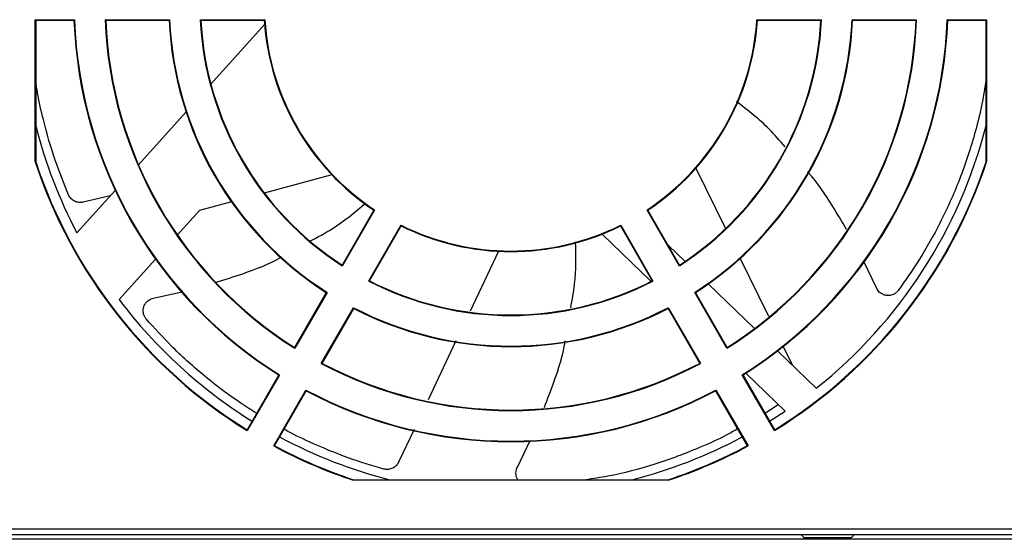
# Model space of a CAD drawing. Header units: inches. Extents: x -14 to 120, y 226 to 354.
# Tile 3 of 7: x 21 to 75, y 292 to 321. Entities that reach past the tile are written whole.
import ezdxf

# ---------------------------------------------------------------- set-up
doc = ezdxf.new("R2010")
doc.units = ezdxf.units.IN
doc.header["$MEASUREMENT"] = 0

# ---------------------------------------------------------------- blocks, each defined once
blk = doc.blocks.new('block 7')
at = {"color": 7, "lineweight": 25}
blk.add_lwpolyline([(8.514, 292.671), (78.748, 292.671)], dxfattribs=at)
blk = doc.blocks.new('block 104')
at = {"color": 7, "lineweight": 25}
blk.add_lwpolyline([(79.026, 292.398), (7.976, 292.398)], dxfattribs=at)
blk = doc.blocks.new('block 148')
at = {"color": 7, "lineweight": 25}
blk.add_open_spline([(25.461, 321.092), (25.741, 313.684), (29.662, 306.893), (35.938, 302.947)], degree=3, dxfattribs=at)
blk = doc.blocks.new('block 149')
at = {"color": 7, "lineweight": 25}
blk.add_lwpolyline([(37.72, 306.034), (35.938, 302.947)], dxfattribs=at)
blk = doc.blocks.new('block 150')
at = {"color": 7, "lineweight": 25}
blk.add_open_spline([(29.026, 321.092), (29.301, 314.957), (32.544, 309.339), (37.72, 306.034)], degree=3, dxfattribs=at)
blk = doc.blocks.new('block 151')
at = {"color": 7, "lineweight": 25}
blk.add_lwpolyline([(25.461, 321.092), (29.026, 321.092)], dxfattribs=at)
blk = doc.blocks.new('block 152')
at = {"color": 7, "lineweight": 25}
blk.add_open_spline([(41.811, 309.742), (45.631, 307.842), (50.121, 307.842), (53.942, 309.742)], degree=3, dxfattribs=at)
blk = doc.blocks.new('block 153')
at = {"color": 7, "lineweight": 25}
blk.add_lwpolyline([(40.028, 306.653), (41.811, 309.742)], dxfattribs=at)
blk = doc.blocks.new('block 154')
at = {"color": 7, "lineweight": 25}
blk.add_open_spline([(40.028, 306.653), (44.954, 304.123), (50.798, 304.123), (55.725, 306.653)], degree=3, dxfattribs=at)
blk = doc.blocks.new('block 155')
at = {"color": 7, "lineweight": 25}
blk.add_lwpolyline([(53.942, 309.742), (55.725, 306.653)], dxfattribs=at)
blk = doc.blocks.new('block 156')
at = {"color": 7, "lineweight": 25}
blk.add_open_spline([(37.4, 302.102), (43.955, 298.64), (51.797, 298.64), (58.352, 302.102)], degree=3, dxfattribs=at)
blk = doc.blocks.new('block 157')
at = {"color": 7, "lineweight": 25}
blk.add_lwpolyline([(56.57, 305.189), (58.352, 302.102)], dxfattribs=at)
blk = doc.blocks.new('block 158')
at = {"color": 7, "lineweight": 25}
blk.add_open_spline([(39.182, 305.189), (44.633, 302.36), (51.12, 302.36), (56.57, 305.189)], degree=3, dxfattribs=at)
blk = doc.blocks.new('block 159')
at = {"color": 7, "lineweight": 25}
blk.add_lwpolyline([(37.4, 302.102), (39.182, 305.189)], dxfattribs=at)
blk = doc.blocks.new('block 160')
at = {"color": 7, "lineweight": 25}
blk.add_open_spline([(30.716, 321.092), (30.988, 315.56), (33.911, 310.499), (38.565, 307.498)], degree=3, dxfattribs=at)
blk = doc.blocks.new('block 161')
at = {"color": 7, "lineweight": 25}
blk.add_lwpolyline([(40.348, 310.587), (38.565, 307.498)], dxfattribs=at)
blk = doc.blocks.new('block 162')
at = {"color": 7, "lineweight": 25}
blk.add_open_spline([(34.283, 321.092), (34.548, 316.833), (36.793, 312.945), (40.348, 310.587)], degree=3, dxfattribs=at)
blk = doc.blocks.new('block 163')
at = {"color": 7, "lineweight": 25}
blk.add_lwpolyline([(30.716, 321.092), (34.283, 321.092)], dxfattribs=at)
blk = doc.blocks.new('block 184')
at = {"color": 7, "lineweight": 25}
blk.add_open_spline([(57.187, 307.498), (61.842, 310.499), (64.764, 315.56), (65.036, 321.092)], degree=3, dxfattribs=at)
blk = doc.blocks.new('block 185')
at = {"color": 7, "lineweight": 25}
blk.add_lwpolyline([(61.469, 321.092), (65.036, 321.092)], dxfattribs=at)
blk = doc.blocks.new('block 186')
at = {"color": 7, "lineweight": 25}
blk.add_open_spline([(55.404, 310.587), (58.96, 312.945), (61.205, 316.833), (61.469, 321.092)], degree=3, dxfattribs=at)
blk = doc.blocks.new('block 187')
at = {"color": 7, "lineweight": 25}
blk.add_lwpolyline([(57.187, 307.498), (55.404, 310.587)], dxfattribs=at)
blk = doc.blocks.new('block 192')
at = {"color": 7, "lineweight": 25}
blk.add_open_spline([(58.033, 306.034), (63.209, 309.339), (66.452, 314.957), (66.727, 321.092)], degree=3, dxfattribs=at)
blk = doc.blocks.new('block 193')
at = {"color": 7, "lineweight": 25}
blk.add_lwpolyline([(59.815, 302.947), (58.033, 306.034)], dxfattribs=at)
blk = doc.blocks.new('block 194')
at = {"color": 7, "lineweight": 25}
blk.add_open_spline([(59.815, 302.947), (66.091, 306.893), (70.012, 313.684), (70.291, 321.092)], degree=3, dxfattribs=at)
blk = doc.blocks.new('block 195')
at = {"color": 7, "lineweight": 25}
blk.add_lwpolyline([(66.727, 321.092), (70.291, 321.092)], dxfattribs=at)
blk = doc.blocks.new('block 197')
at = {"color": 7, "lineweight": 25}
blk.add_lwpolyline([(78.746, 292.951), (8.531, 292.951)], dxfattribs=at)
blk = doc.blocks.new('block 212')
at = {"color": 7, "lineweight": 25}
blk.add_open_spline([(21.596, 313.244), (23.637, 307.074), (27.784, 301.818), (33.311, 298.398)], degree=3, dxfattribs=at)
blk = doc.blocks.new('block 213')
at = {"color": 7, "lineweight": 25}
blk.add_lwpolyline([(35.093, 301.483), (33.311, 298.398)], dxfattribs=at)
blk = doc.blocks.new('block 214')
at = {"color": 7, "lineweight": 25}
blk.add_open_spline([(23.772, 321.092), (24.052, 313.081), (28.295, 305.732), (35.093, 301.483)], degree=3, dxfattribs=at)
blk = doc.blocks.new('block 215')
at = {"color": 7, "lineweight": 25}
blk.add_lwpolyline([(21.596, 321.092), (23.772, 321.092)], dxfattribs=at)
blk = doc.blocks.new('block 216')
at = {"color": 7, "lineweight": 25}
blk.add_lwpolyline([(21.596, 313.244), (21.596, 321.092)], dxfattribs=at)
blk = doc.blocks.new('block 217')
at = {"color": 7, "lineweight": 25}
blk.add_lwpolyline([(56.568, 295.656), (39.184, 295.656)], dxfattribs=at)
blk = doc.blocks.new('block 218')
at = {"color": 7, "lineweight": 25}
blk.add_open_spline([(56.568, 295.656), (58.091, 296.159), (59.566, 296.794), (60.979, 297.553)], degree=3, dxfattribs=at)
blk = doc.blocks.new('block 219')
at = {"color": 7, "lineweight": 25}
blk.add_lwpolyline([(59.197, 300.639), (60.979, 297.553)], dxfattribs=at)
blk = doc.blocks.new('block 220')
at = {"color": 7, "lineweight": 25}
blk.add_open_spline([(36.555, 300.639), (43.634, 296.876), (52.119, 296.876), (59.197, 300.639)], degree=3, dxfattribs=at)
blk = doc.blocks.new('block 221')
at = {"color": 7, "lineweight": 25}
blk.add_lwpolyline([(34.774, 297.553), (36.555, 300.639)], dxfattribs=at)
blk = doc.blocks.new('block 222')
at = {"color": 7, "lineweight": 25}
blk.add_open_spline([(34.774, 297.553), (36.186, 296.794), (37.662, 296.159), (39.184, 295.656)], degree=3, dxfattribs=at)
blk = doc.blocks.new('block 223')
at = {"color": 7, "lineweight": 25}
blk.add_lwpolyline([(74.157, 321.092), (74.157, 313.245)], dxfattribs=at)
blk = doc.blocks.new('block 224')
at = {"color": 7, "lineweight": 25}
blk.add_lwpolyline([(71.981, 321.092), (74.157, 321.092)], dxfattribs=at)
blk = doc.blocks.new('block 225')
at = {"color": 7, "lineweight": 25}
blk.add_open_spline([(60.66, 301.483), (67.458, 305.732), (71.7, 313.081), (71.981, 321.092)], degree=3, dxfattribs=at)
blk = doc.blocks.new('block 226')
at = {"color": 7, "lineweight": 25}
blk.add_lwpolyline([(62.441, 298.398), (60.66, 301.483)], dxfattribs=at)
blk = doc.blocks.new('block 227')
at = {"color": 7, "lineweight": 25}
blk.add_open_spline([(62.441, 298.398), (67.969, 301.818), (72.116, 307.074), (74.157, 313.245)], degree=3, dxfattribs=at)
blk = doc.blocks.new('block 261')
at = {"color": 7, "lineweight": 25}
blk.add_lwpolyline([(64.079, 292.469), (66.673, 292.469)], dxfattribs=at)
blk = doc.blocks.new('block 377')
at = {"color": 7, "lineweight": 25}
blk.add_lwpolyline([(66.756, 321.061), (66.746, 321.072), (66.74, 321.079), (66.733, 321.085), (66.727, 321.092)], dxfattribs=at)
blk = doc.blocks.new('block 378')
at = {"color": 7, "lineweight": 25}
blk.add_open_spline([(58.074, 306.024), (63.235, 309.331), (66.472, 314.937), (66.756, 321.061)], degree=3, dxfattribs=at)
blk = doc.blocks.new('block 379')
at = {"color": 7, "lineweight": 25}
blk.add_lwpolyline([(58.074, 306.024), (58.06, 306.027), (58.051, 306.029), (58.042, 306.031), (58.033, 306.034)], dxfattribs=at)
blk = doc.blocks.new('block 382')
at = {"color": 7, "lineweight": 25}
blk.add_lwpolyline([(70.259, 321.061), (70.27, 321.072), (70.277, 321.079), (70.284, 321.085), (70.291, 321.092)], dxfattribs=at)
blk = doc.blocks.new('block 383')
at = {"color": 7, "lineweight": 25}
blk.add_lwpolyline([(66.756, 321.061), (70.259, 321.061)], dxfattribs=at)
blk = doc.blocks.new('block 388')
at = {"color": 7, "lineweight": 25}
blk.add_lwpolyline([(72.01, 321.061), (72, 321.072), (71.994, 321.079), (71.987, 321.085), (71.981, 321.092)], dxfattribs=at)
blk = doc.blocks.new('block 389')
at = {"color": 7, "lineweight": 25}
blk.add_open_spline([(60.701, 301.473), (67.484, 305.724), (71.72, 313.061), (72.01, 321.061)], degree=3, dxfattribs=at)
blk = doc.blocks.new('block 390')
at = {"color": 7, "lineweight": 25}
blk.add_lwpolyline([(60.701, 301.473), (60.687, 301.477), (60.678, 301.479), (60.669, 301.481), (60.66, 301.483)], dxfattribs=at)
blk = doc.blocks.new('block 391')
at = {"color": 7, "lineweight": 25}
blk.add_lwpolyline([(40.307, 310.577), (40.348, 310.587)], dxfattribs=at)
blk = doc.blocks.new('block 392')
at = {"color": 7, "lineweight": 25}
blk.add_open_spline([(34.254, 321.061), (34.527, 316.814), (36.766, 312.937), (40.307, 310.577)], degree=3, dxfattribs=at)
blk = doc.blocks.new('block 393')
at = {"color": 7, "lineweight": 25}
blk.add_lwpolyline([(34.283, 321.092), (34.254, 321.061)], dxfattribs=at)
blk = doc.blocks.new('block 395')
at = {"color": 7, "lineweight": 25}
blk.add_lwpolyline([(59.825, 302.99), (59.822, 302.975), (59.819, 302.966), (59.817, 302.956), (59.815, 302.947)], dxfattribs=at)
blk = doc.blocks.new('block 396')
at = {"color": 7, "lineweight": 25}
blk.add_open_spline([(59.825, 302.99), (66.068, 306.927), (69.971, 313.686), (70.259, 321.061)], degree=3, dxfattribs=at)
blk = doc.blocks.new('block 398')
at = {"color": 7, "lineweight": 25}
blk.add_lwpolyline([(21.626, 321.061), (21.596, 321.092)], dxfattribs=at)
blk = doc.blocks.new('block 399')
at = {"color": 7, "lineweight": 25}
blk.add_lwpolyline([(21.626, 321.061), (21.626, 313.249)], dxfattribs=at)
blk = doc.blocks.new('block 400')
at = {"color": 7, "lineweight": 25}
blk.add_lwpolyline([(21.596, 313.244), (21.606, 313.246), (21.613, 313.247), (21.62, 313.248), (21.626, 313.249)], dxfattribs=at)
blk = doc.blocks.new('block 401')
at = {"color": 7, "lineweight": 25}
blk.add_lwpolyline([(25.493, 321.061), (25.483, 321.072), (25.475, 321.079), (25.468, 321.085), (25.461, 321.092)], dxfattribs=at)
blk = doc.blocks.new('block 402')
at = {"color": 7, "lineweight": 25}
blk.add_lwpolyline([(28.997, 321.061), (29.006, 321.072), (29.013, 321.079), (29.019, 321.085), (29.026, 321.092)], dxfattribs=at)
blk = doc.blocks.new('block 403')
at = {"color": 7, "lineweight": 25}
blk.add_lwpolyline([(25.493, 321.061), (28.997, 321.061)], dxfattribs=at)
blk = doc.blocks.new('block 404')
at = {"color": 7, "lineweight": 25}
blk.add_lwpolyline([(23.742, 321.061), (23.752, 321.072), (23.759, 321.079), (23.765, 321.085), (23.772, 321.092)], dxfattribs=at)
blk = doc.blocks.new('block 405')
at = {"color": 7, "lineweight": 25}
blk.add_lwpolyline([(21.626, 321.061), (23.742, 321.061)], dxfattribs=at)
blk = doc.blocks.new('block 406')
at = {"color": 7, "lineweight": 25}
blk.add_lwpolyline([(30.716, 321.092), (30.749, 321.061)], dxfattribs=at)
blk = doc.blocks.new('block 407')
at = {"color": 7, "lineweight": 25}
blk.add_open_spline([(30.749, 321.061), (31.029, 315.563), (33.933, 310.534), (38.555, 307.541)], degree=3, dxfattribs=at)
blk = doc.blocks.new('block 408')
at = {"color": 7, "lineweight": 25}
blk.add_lwpolyline([(38.555, 307.541), (38.565, 307.498)], dxfattribs=at)
blk = doc.blocks.new('block 409')
at = {"color": 7, "lineweight": 25}
blk.add_lwpolyline([(37.678, 306.024), (37.692, 306.027), (37.702, 306.029), (37.711, 306.031), (37.72, 306.034)], dxfattribs=at)
blk = doc.blocks.new('block 410')
at = {"color": 7, "lineweight": 25}
blk.add_open_spline([(28.997, 321.061), (29.28, 314.937), (32.517, 309.331), (37.678, 306.024)], degree=3, dxfattribs=at)
blk = doc.blocks.new('block 411')
at = {"color": 7, "lineweight": 25}
blk.add_lwpolyline([(61.498, 321.061), (61.469, 321.092)], dxfattribs=at)
blk = doc.blocks.new('block 412')
at = {"color": 7, "lineweight": 25}
blk.add_lwpolyline([(65.004, 321.061), (65.036, 321.092)], dxfattribs=at)
blk = doc.blocks.new('block 413')
at = {"color": 7, "lineweight": 25}
blk.add_lwpolyline([(61.498, 321.061), (65.004, 321.061)], dxfattribs=at)
blk = doc.blocks.new('block 415')
at = {"color": 7, "lineweight": 25}
blk.add_open_spline([(55.445, 310.577), (58.987, 312.937), (61.225, 316.814), (61.498, 321.061)], degree=3, dxfattribs=at)
blk = doc.blocks.new('block 416')
at = {"color": 7, "lineweight": 25}
blk.add_lwpolyline([(55.404, 310.587), (55.445, 310.577)], dxfattribs=at)
blk = doc.blocks.new('block 417')
at = {"color": 7, "lineweight": 25}
blk.add_lwpolyline([(74.126, 321.061), (74.157, 321.092)], dxfattribs=at)
blk = doc.blocks.new('block 418')
at = {"color": 7, "lineweight": 25}
blk.add_lwpolyline([(72.01, 321.061), (74.126, 321.061)], dxfattribs=at)
blk = doc.blocks.new('block 419')
at = {"color": 7, "lineweight": 25}
blk.add_lwpolyline([(30.749, 321.061), (34.254, 321.061)], dxfattribs=at)
blk = doc.blocks.new('block 420')
at = {"color": 7, "lineweight": 25}
blk.add_lwpolyline([(57.187, 307.498), (57.198, 307.541)], dxfattribs=at)
blk = doc.blocks.new('block 421')
at = {"color": 7, "lineweight": 25}
blk.add_open_spline([(57.198, 307.541), (61.819, 310.534), (64.723, 315.563), (65.004, 321.061)], degree=3, dxfattribs=at)
blk = doc.blocks.new('block 422')
at = {"color": 7, "lineweight": 25}
blk.add_open_spline([(25.493, 321.061), (25.782, 313.686), (29.684, 306.927), (35.927, 302.99)], degree=3, dxfattribs=at)
blk = doc.blocks.new('block 423')
at = {"color": 7, "lineweight": 25}
blk.add_lwpolyline([(35.927, 302.99), (35.931, 302.975), (35.933, 302.966), (35.935, 302.956), (35.938, 302.947)], dxfattribs=at)
blk = doc.blocks.new('block 424')
at = {"color": 7, "lineweight": 25}
blk.add_lwpolyline([(35.051, 301.473), (35.065, 301.477), (35.075, 301.479), (35.083, 301.481), (35.093, 301.483)], dxfattribs=at)
blk = doc.blocks.new('block 425')
at = {"color": 7, "lineweight": 25}
blk.add_open_spline([(23.742, 321.061), (24.032, 313.061), (28.268, 305.724), (35.051, 301.473)], degree=3, dxfattribs=at)
blk = doc.blocks.new('block 426')
at = {"color": 7, "lineweight": 25}
blk.add_lwpolyline([(74.157, 313.245), (74.146, 313.247), (74.14, 313.248), (74.133, 313.249), (74.126, 313.25)], dxfattribs=at)
blk = doc.blocks.new('block 427')
at = {"color": 7, "lineweight": 25}
blk.add_lwpolyline([(74.126, 313.25), (74.126, 321.061)], dxfattribs=at)
blk = doc.blocks.new('block 433')
at = {"color": 7, "lineweight": 25}
blk.add_open_spline([(21.626, 313.249), (23.662, 307.098), (27.794, 301.856), (33.3, 298.44)], degree=3, dxfattribs=at)
blk = doc.blocks.new('block 434')
at = {"color": 7, "lineweight": 25}
blk.add_lwpolyline([(33.3, 298.44), (33.304, 298.426), (33.306, 298.416), (33.309, 298.407), (33.311, 298.398)], dxfattribs=at)
blk = doc.blocks.new('block 435')
at = {"color": 7, "lineweight": 25}
blk.add_lwpolyline([(62.452, 298.44), (62.448, 298.426), (62.446, 298.416), (62.444, 298.407), (62.441, 298.398)], dxfattribs=at)
blk = doc.blocks.new('block 436')
at = {"color": 7, "lineweight": 25}
blk.add_open_spline([(62.452, 298.44), (67.959, 301.856), (72.091, 307.098), (74.126, 313.25)], degree=3, dxfattribs=at)
blk = doc.blocks.new('block 437')
at = {"color": 7, "lineweight": 25}
blk.add_lwpolyline([(53.929, 309.702), (53.942, 309.742)], dxfattribs=at)
blk = doc.blocks.new('block 438')
at = {"color": 7, "lineweight": 25}
blk.add_lwpolyline([(55.682, 306.666), (55.725, 306.653)], dxfattribs=at)
blk = doc.blocks.new('block 439')
at = {"color": 7, "lineweight": 25}
blk.add_lwpolyline([(53.929, 309.702), (55.682, 306.666)], dxfattribs=at)
blk = doc.blocks.new('block 440')
at = {"color": 7, "lineweight": 25}
blk.add_lwpolyline([(40.028, 306.653), (40.07, 306.666)], dxfattribs=at)
blk = doc.blocks.new('block 441')
at = {"color": 7, "lineweight": 25}
blk.add_open_spline([(40.07, 306.666), (44.972, 304.16), (50.78, 304.16), (55.682, 306.666)], degree=3, dxfattribs=at)
blk = doc.blocks.new('block 442')
at = {"color": 7, "lineweight": 25}
blk.add_lwpolyline([(62.452, 298.44), (60.701, 301.473)], dxfattribs=at)
blk = doc.blocks.new('block 443')
at = {"color": 7, "lineweight": 25}
blk.add_lwpolyline([(40.307, 310.577), (38.555, 307.541)], dxfattribs=at)
blk = doc.blocks.new('block 444')
at = {"color": 7, "lineweight": 25}
blk.add_lwpolyline([(41.811, 309.742), (41.823, 309.702)], dxfattribs=at)
blk = doc.blocks.new('block 445')
at = {"color": 7, "lineweight": 25}
blk.add_lwpolyline([(40.07, 306.666), (41.823, 309.702)], dxfattribs=at)
blk = doc.blocks.new('block 446')
at = {"color": 7, "lineweight": 25}
blk.add_lwpolyline([(57.198, 307.541), (55.445, 310.577)], dxfattribs=at)
blk = doc.blocks.new('block 447')
at = {"color": 7, "lineweight": 25}
blk.add_open_spline([(41.823, 309.702), (45.638, 307.814), (50.115, 307.814), (53.929, 309.702)], degree=3, dxfattribs=at)
blk = doc.blocks.new('block 448')
at = {"color": 7, "lineweight": 25}
blk.add_lwpolyline([(36.567, 300.598), (36.563, 300.612), (36.56, 300.621), (36.558, 300.63), (36.555, 300.639)], dxfattribs=at)
blk = doc.blocks.new('block 449')
at = {"color": 7, "lineweight": 25}
blk.add_lwpolyline([(34.816, 297.565), (36.567, 300.598)], dxfattribs=at)
blk = doc.blocks.new('block 450')
at = {"color": 7, "lineweight": 25}
blk.add_lwpolyline([(34.816, 297.565), (34.801, 297.561), (34.792, 297.559), (34.783, 297.556), (34.774, 297.553)], dxfattribs=at)
blk = doc.blocks.new('block 451')
at = {"color": 7, "lineweight": 25}
blk.add_lwpolyline([(58.31, 302.115), (58.324, 302.111), (58.334, 302.108), (58.343, 302.105), (58.352, 302.102)], dxfattribs=at)
blk = doc.blocks.new('block 452')
at = {"color": 7, "lineweight": 25}
blk.add_lwpolyline([(56.558, 305.149), (58.31, 302.115)], dxfattribs=at)
blk = doc.blocks.new('block 453')
at = {"color": 7, "lineweight": 25}
blk.add_lwpolyline([(56.558, 305.149), (56.562, 305.162), (56.565, 305.171), (56.568, 305.18), (56.57, 305.189)], dxfattribs=at)
blk = doc.blocks.new('block 454')
at = {"color": 7, "lineweight": 25}
blk.add_lwpolyline([(37.443, 302.115), (37.428, 302.111), (37.419, 302.108), (37.409, 302.105), (37.4, 302.102)], dxfattribs=at)
blk = doc.blocks.new('block 455')
at = {"color": 7, "lineweight": 25}
blk.add_lwpolyline([(39.194, 305.149), (39.19, 305.162), (39.187, 305.171), (39.185, 305.18), (39.182, 305.189)], dxfattribs=at)
blk = doc.blocks.new('block 456')
at = {"color": 7, "lineweight": 25}
blk.add_lwpolyline([(37.443, 302.115), (39.194, 305.149)], dxfattribs=at)
blk = doc.blocks.new('block 457')
at = {"color": 7, "lineweight": 25}
blk.add_open_spline([(34.816, 297.565), (36.217, 296.814), (37.68, 296.186), (39.189, 295.687)], degree=3, dxfattribs=at)
blk = doc.blocks.new('block 458')
at = {"color": 7, "lineweight": 25}
blk.add_lwpolyline([(39.184, 295.656), (39.186, 295.666), (39.187, 295.673), (39.188, 295.68), (39.189, 295.687)], dxfattribs=at)
blk = doc.blocks.new('block 459')
at = {"color": 7, "lineweight": 25}
blk.add_open_spline([(37.443, 302.115), (43.974, 298.677), (51.779, 298.677), (58.31, 302.115)], degree=3, dxfattribs=at)
blk = doc.blocks.new('block 460')
at = {"color": 7, "lineweight": 25}
blk.add_open_spline([(39.194, 305.149), (44.64, 302.332), (51.113, 302.332), (56.558, 305.149)], degree=3, dxfattribs=at)
blk = doc.blocks.new('block 461')
at = {"color": 7, "lineweight": 25}
blk.add_lwpolyline([(35.051, 301.473), (33.3, 298.44)], dxfattribs=at)
blk = doc.blocks.new('block 462')
at = {"color": 7, "lineweight": 25}
blk.add_lwpolyline([(37.678, 306.024), (35.927, 302.99)], dxfattribs=at)
blk = doc.blocks.new('block 463')
at = {"color": 7, "lineweight": 25}
blk.add_lwpolyline([(59.825, 302.99), (58.074, 306.024)], dxfattribs=at)
blk = doc.blocks.new('block 464')
at = {"color": 7, "lineweight": 25}
blk.add_lwpolyline([(56.568, 295.656), (56.566, 295.666), (56.565, 295.673), (56.564, 295.68), (56.563, 295.687)], dxfattribs=at)
blk = doc.blocks.new('block 465')
at = {"color": 7, "lineweight": 25}
blk.add_open_spline([(56.563, 295.687), (58.072, 296.186), (59.535, 296.814), (60.937, 297.565)], degree=3, dxfattribs=at)
blk = doc.blocks.new('block 466')
at = {"color": 7, "lineweight": 25}
blk.add_lwpolyline([(60.937, 297.565), (60.951, 297.561), (60.96, 297.559), (60.969, 297.556), (60.979, 297.553)], dxfattribs=at)
blk = doc.blocks.new('block 467')
at = {"color": 7, "lineweight": 25}
blk.add_lwpolyline([(39.189, 295.687), (56.563, 295.687)], dxfattribs=at)
blk = doc.blocks.new('block 470')
at = {"color": 7, "lineweight": 25}
blk.add_lwpolyline([(59.186, 300.598), (59.189, 300.612), (59.192, 300.621), (59.195, 300.63), (59.197, 300.639)], dxfattribs=at)
blk = doc.blocks.new('block 471')
at = {"color": 7, "lineweight": 25}
blk.add_open_spline([(36.567, 300.598), (43.64, 296.849), (52.112, 296.849), (59.186, 300.598)], degree=3, dxfattribs=at)
blk = doc.blocks.new('block 472')
at = {"color": 7, "lineweight": 25}
blk.add_lwpolyline([(59.186, 300.598), (60.937, 297.565)], dxfattribs=at)
blk = doc.blocks.new('block 514')
at = {"color": 7, "lineweight": 25}
blk.add_lwpolyline([(66.673, 292.482), (64.079, 292.482)], dxfattribs=at)
blk = doc.blocks.new('block 515')
at = {"color": 7, "lineweight": 25}
blk.add_lwpolyline([(63.889, 292.671), (64.079, 292.482)], dxfattribs=at)
blk = doc.blocks.new('block 516')
at = {"color": 7, "lineweight": 25}
blk.add_lwpolyline([(66.673, 292.482), (66.863, 292.671)], dxfattribs=at)
blk = doc.blocks.new('block 558')
at = {"color": 7, "lineweight": 25}
blk.add_lwpolyline([(56.559, 308.647), (57.498, 307.74)], dxfattribs=at)
blk = doc.blocks.new('block 559')
at = {"color": 7, "lineweight": 25}
blk.add_lwpolyline([(58.782, 306.5), (61.338, 304.033)], dxfattribs=at)
blk = doc.blocks.new('block 560')
at = {"color": 7, "lineweight": 25}
blk.add_lwpolyline([(62.611, 302.803), (64.747, 300.741)], dxfattribs=at)
blk = doc.blocks.new('block 561')
at = {"color": 7, "lineweight": 25}
blk.add_open_spline([(64.747, 300.741), (69.372, 304.422), (72.666, 309.515), (74.126, 315.243)], degree=3, dxfattribs=at)
blk = doc.blocks.new('block 567')
at = {"color": 7, "lineweight": 25}
blk.add_open_spline([(21.626, 315.242), (22.151, 313.186), (22.915, 311.198), (23.903, 309.32)], degree=3, dxfattribs=at)
blk = doc.blocks.new('block 568')
at = {"color": 7, "lineweight": 25}
blk.add_lwpolyline([(23.903, 309.32), (26.019, 311.667)], dxfattribs=at)
blk = doc.blocks.new('block 569')
at = {"color": 7, "lineweight": 25}
blk.add_lwpolyline([(27.299, 313.086), (29.931, 316.006)], dxfattribs=at)
blk = doc.blocks.new('block 570')
at = {"color": 7, "lineweight": 25}
blk.add_lwpolyline([(31.302, 317.528), (34.272, 320.822)], dxfattribs=at)
blk = doc.blocks.new('block 571')
at = {"color": 7, "lineweight": 25}
blk.add_lwpolyline([(37.991, 312.523), (34.251, 311.521)], dxfattribs=at)
blk = doc.blocks.new('block 572')
at = {"color": 7, "lineweight": 25}
blk.add_lwpolyline([(32.437, 311.035), (30.679, 310.563)], dxfattribs=at)
blk = doc.blocks.new('block 573')
at = {"color": 7, "lineweight": 25}
blk.add_lwpolyline([(30.679, 310.563), (29.45, 309.2)], dxfattribs=at)
blk = doc.blocks.new('block 574')
at = {"color": 7, "lineweight": 25}
blk.add_lwpolyline([(28.248, 307.867), (26.238, 305.637)], dxfattribs=at)
blk = doc.blocks.new('block 575')
at = {"color": 7, "lineweight": 25}
blk.add_open_spline([(26.238, 305.637), (28.25, 302.966), (30.74, 300.69), (33.58, 298.925)], degree=3, dxfattribs=at)
blk = doc.blocks.new('block 576')
at = {"color": 7, "lineweight": 25}
blk.add_open_spline([(35.096, 298.051), (37.022, 297.02), (39.065, 296.226), (41.182, 295.687)], degree=3, dxfattribs=at)
blk = doc.blocks.new('block 577')
at = {"color": 7, "lineweight": 25}
blk.add_open_spline([(54.57, 295.687), (56.687, 296.226), (58.73, 297.02), (60.656, 298.051)], degree=3, dxfattribs=at)
blk = doc.blocks.new('block 578')
at = {"color": 7, "lineweight": 25}
blk.add_lwpolyline([(62.172, 298.925), (63.029, 299.48)], dxfattribs=at)
blk = doc.blocks.new('block 579')
at = {"color": 7, "lineweight": 25}
blk.add_lwpolyline([(63.029, 299.48), (60.861, 301.574)], dxfattribs=at)
blk = doc.blocks.new('block 580')
at = {"color": 7, "lineweight": 25}
blk.add_lwpolyline([(55.62, 306.635), (52.912, 309.25)], dxfattribs=at)
blk = doc.blocks.new('block 594')
at = {"color": 7, "lineweight": 25}
blk.add_lwpolyline([(64.079, 292.469), (64.079, 292.482)], dxfattribs=at)
blk = doc.blocks.new('block 595')
at = {"color": 7, "lineweight": 25}
blk.add_lwpolyline([(66.673, 292.469), (66.673, 292.482)], dxfattribs=at)
blk = doc.blocks.new('block 670')
at = {"color": 7, "lineweight": 25}
blk.add_lwpolyline([(58.078, 312.939), (59.729, 309.563)], dxfattribs=at)
blk = doc.blocks.new('block 671')
at = {"color": 7, "lineweight": 25}
blk.add_lwpolyline([(60.522, 307.942), (62.1, 304.717)], dxfattribs=at)
blk = doc.blocks.new('block 672')
at = {"color": 7, "lineweight": 25}
blk.add_lwpolyline([(62.885, 303.111), (63.417, 302.025)], dxfattribs=at)
blk = doc.blocks.new('block 673')
at = {"color": 7, "lineweight": 25}
blk.add_lwpolyline([(62.654, 299.843), (61.925, 299.353)], dxfattribs=at)
blk = doc.blocks.new('block 674')
at = {"color": 7, "lineweight": 25}
blk.add_open_spline([(60.401, 298.494), (60.204, 298.381), (60.007, 298.268), (59.801, 298.159), (59.372, 297.932), (58.906, 297.723), (58.433, 297.521), (57.992, 297.333), (57.546, 297.151), (57.086, 296.982), (56.661, 296.825), (56.225, 296.678), (55.782, 296.538), (54.962, 296.28), (54.117, 296.045), (53.23, 295.881), (52.831, 295.807), (52.422, 295.747), (52.013, 295.687)], degree=3, knots=[0, 0, 0, 0, 1, 1, 1, 2, 2, 2, 3, 3, 3, 4, 4, 4, 5, 5, 5, 6, 6, 6, 6], dxfattribs=at)
blk = doc.blocks.new('block 675')
at = {"color": 7, "lineweight": 25}
blk.add_open_spline([(48.266, 295.687), (48.239, 295.735), (48.212, 295.783), (48.193, 295.834), (48.176, 295.88), (48.167, 295.928), (48.162, 295.976), (48.157, 296.023), (48.156, 296.071), (48.16, 296.119), (48.164, 296.165), (48.173, 296.212), (48.187, 296.256), (48.201, 296.3), (48.22, 296.342), (48.239, 296.383)], degree=3, knots=[0, 0, 0, 0, 1, 1, 1, 2, 2, 2, 3, 3, 3, 4, 4, 4, 5, 5, 5, 5], dxfattribs=at)
blk = doc.blocks.new('block 676')
at = {"color": 7, "lineweight": 25}
blk.add_lwpolyline([(48.239, 296.383), (48.946, 297.86)], dxfattribs=at)
blk = doc.blocks.new('block 677')
at = {"color": 7, "lineweight": 25}
blk.add_open_spline([(49.725, 299.679), (49.905, 300.145), (50.085, 300.61), (50.254, 301.082), (50.515, 301.808), (50.75, 302.547), (50.876, 303.307), (50.878, 303.324), (50.881, 303.34), (50.884, 303.357)], degree=3, knots=[0, 0, 0, 0, 1, 1, 1, 2, 2, 2, 3, 3, 3, 3], dxfattribs=at)
blk = doc.blocks.new('block 678')
at = {"color": 7, "lineweight": 25}
blk.add_open_spline([(51.183, 305.188), (51.265, 305.621), (51.347, 306.055), (51.396, 306.492), (51.484, 307.265), (51.468, 308.048), (51.453, 308.831)], degree=3, knots=[0, 0, 0, 0, 1, 1, 1, 2, 2, 2, 2], dxfattribs=at)
blk = doc.blocks.new('block 689')
at = {"color": 7, "lineweight": 25}
blk.add_lwpolyline([(25.747, 311.366), (24.25, 311.013)], dxfattribs=at)
blk = doc.blocks.new('block 690')
at = {"color": 7, "lineweight": 25}
blk.add_open_spline([(24.25, 311.013), (24.234, 311.009), (24.219, 311.006), (24.203, 311.003), (24.187, 311), (24.171, 310.998), (24.156, 310.997), (24.14, 310.995), (24.123, 310.994), (24.108, 310.994), (24.091, 310.993), (24.075, 310.993), (24.059, 310.994), (24.042, 310.995), (24.026, 310.996), (24.01, 310.998), (23.97, 311.002), (23.932, 311.01), (23.895, 311.02), (23.855, 311.032), (23.817, 311.047), (23.781, 311.064), (23.746, 311.081), (23.713, 311.101), (23.682, 311.123), (23.647, 311.148), (23.616, 311.175), (23.588, 311.204), (23.56, 311.232), (23.534, 311.262), (23.513, 311.294), (23.486, 311.333), (23.466, 311.375), (23.445, 311.417)], degree=3, knots=[0, 0, 0, 0, 1, 1, 1, 2, 2, 2, 3, 3, 3, 4, 4, 4, 5, 5, 5, 6, 6, 6, 7, 7, 7, 8, 8, 8, 9, 9, 9, 10, 10, 10, 11, 11, 11, 11], dxfattribs=at)
blk = doc.blocks.new('block 691')
at = {"color": 7, "lineweight": 25}
blk.add_open_spline([(23.445, 311.417), (23.191, 312.04), (22.937, 312.663), (22.705, 313.337), (22.463, 314.038), (22.244, 314.794), (22.048, 315.575), (21.928, 316.055), (21.817, 316.544), (21.729, 317.051), (21.692, 317.264), (21.659, 317.48), (21.626, 317.696)], degree=3, knots=[0, 0, 0, 0, 1, 1, 1, 2, 2, 2, 3, 3, 3, 4, 4, 4, 4], dxfattribs=at)
blk = doc.blocks.new('block 698')
at = {"color": 7, "lineweight": 25}
blk.add_open_spline([(74.126, 317.791), (74.059, 317.339), (73.991, 316.887), (73.898, 316.422), (73.802, 315.942), (73.68, 315.449), (73.543, 314.954), (73.417, 314.493), (73.279, 314.031), (73.125, 313.566), (72.982, 313.135), (72.827, 312.703), (72.658, 312.27), (72.344, 311.468), (71.984, 310.664), (71.579, 309.865), (71.231, 309.177), (70.849, 308.491), (70.418, 307.815), (70.06, 307.253), (69.669, 306.697), (69.278, 306.14)], degree=3, knots=[0, 0, 0, 0, 1, 1, 1, 2, 2, 2, 3, 3, 3, 4, 4, 4, 5, 5, 5, 6, 6, 6, 7, 7, 7, 7], dxfattribs=at)
blk = doc.blocks.new('block 699')
at = {"color": 7, "lineweight": 25}
blk.add_open_spline([(69.278, 306.14), (69.265, 306.124), (69.252, 306.107), (69.238, 306.091), (69.224, 306.075), (69.209, 306.06), (69.194, 306.045), (69.178, 306.031), (69.162, 306.017), (69.145, 306.004), (69.129, 305.991), (69.111, 305.979), (69.093, 305.967), (69.061, 305.947), (69.027, 305.928), (68.991, 305.913), (68.954, 305.897), (68.915, 305.884), (68.875, 305.875), (68.806, 305.859), (68.736, 305.853), (68.666, 305.858), (68.6, 305.862), (68.535, 305.877), (68.473, 305.899), (68.428, 305.916), (68.384, 305.938), (68.343, 305.963), (68.302, 305.989), (68.265, 306.018), (68.23, 306.051), (68.196, 306.083), (68.166, 306.119), (68.14, 306.158), (68.114, 306.196), (68.093, 306.237), (68.073, 306.278)], degree=3, knots=[0, 0, 0, 0, 1, 1, 1, 2, 2, 2, 3, 3, 3, 4, 4, 4, 5, 5, 5, 6, 6, 6, 7, 7, 7, 8, 8, 8, 9, 9, 9, 10, 10, 10, 11, 11, 11, 12, 12, 12, 12], dxfattribs=at)
blk = doc.blocks.new('block 700')
at = {"color": 7, "lineweight": 25}
blk.add_lwpolyline([(68.073, 306.278), (67.351, 307.771)], dxfattribs=at)
blk = doc.blocks.new('block 701')
at = {"color": 7, "lineweight": 25}
blk.add_open_spline([(66.416, 309.51), (66.167, 309.936), (65.918, 310.363), (65.658, 310.784), (65.253, 311.441), (64.822, 312.086), (64.307, 312.658), (64.295, 312.672), (64.282, 312.685), (64.27, 312.699)], degree=3, knots=[0, 0, 0, 0, 1, 1, 1, 2, 2, 2, 3, 3, 3, 3], dxfattribs=at)
blk = doc.blocks.new('block 702')
at = {"color": 7, "lineweight": 25}
blk.add_open_spline([(63.027, 314.074), (62.739, 314.408), (62.452, 314.742), (62.142, 315.052), (61.588, 315.607), (60.962, 316.087), (60.337, 316.567)], degree=3, knots=[0, 0, 0, 0, 1, 1, 1, 2, 2, 2, 2], dxfattribs=at)
blk = doc.blocks.new('block 703')
at = {"color": 7, "lineweight": 25}
blk.add_lwpolyline([(47.208, 308.348), (45.625, 305.005)], dxfattribs=at)
blk = doc.blocks.new('block 704')
at = {"color": 7, "lineweight": 25}
blk.add_lwpolyline([(44.845, 303.357), (43.3, 300.092)], dxfattribs=at)
blk = doc.blocks.new('block 705')
at = {"color": 7, "lineweight": 25}
blk.add_lwpolyline([(42.532, 298.47), (41.673, 296.656)], dxfattribs=at)
blk = doc.blocks.new('block 706')
at = {"color": 7, "lineweight": 25}
blk.add_open_spline([(41.673, 296.656), (41.666, 296.642), (41.659, 296.628), (41.652, 296.614), (41.644, 296.6), (41.636, 296.587), (41.627, 296.573), (41.618, 296.56), (41.609, 296.547), (41.599, 296.534), (41.59, 296.521), (41.579, 296.508), (41.569, 296.496), (41.558, 296.484), (41.547, 296.472), (41.535, 296.46), (41.507, 296.432), (41.477, 296.407), (41.446, 296.385), (41.412, 296.36), (41.376, 296.34), (41.341, 296.323), (41.305, 296.306), (41.269, 296.292), (41.233, 296.282), (41.192, 296.27), (41.151, 296.263), (41.111, 296.258), (41.071, 296.254), (41.032, 296.253), (40.994, 296.256), (40.947, 296.26), (40.901, 296.27), (40.855, 296.28)], degree=3, knots=[0, 0, 0, 0, 1, 1, 1, 2, 2, 2, 3, 3, 3, 4, 4, 4, 5, 5, 5, 6, 6, 6, 7, 7, 7, 8, 8, 8, 9, 9, 9, 10, 10, 10, 11, 11, 11, 11], dxfattribs=at)
blk = doc.blocks.new('block 707')
at = {"color": 7, "lineweight": 25}
blk.add_open_spline([(40.855, 296.28), (40.21, 296.47), (39.565, 296.66), (38.893, 296.899), (38.194, 297.149), (37.466, 297.452), (36.734, 297.783), (36.284, 297.985), (35.833, 298.198), (35.381, 298.454), (35.368, 298.461), (35.355, 298.469), (35.342, 298.476)], degree=3, knots=[0, 0, 0, 0, 1, 1, 1, 2, 2, 2, 3, 3, 3, 4, 4, 4, 4], dxfattribs=at)
blk = doc.blocks.new('block 708')
at = {"color": 7, "lineweight": 25}
blk.add_open_spline([(33.829, 299.356), (33.539, 299.538), (33.248, 299.72), (32.96, 299.912), (32.246, 300.388), (31.543, 300.923), (30.854, 301.496), (30.259, 301.991), (29.676, 302.514), (29.112, 303.083), (28.642, 303.556), (28.187, 304.061), (27.731, 304.566)], degree=3, knots=[0, 0, 0, 0, 1, 1, 1, 2, 2, 2, 3, 3, 3, 4, 4, 4, 4], dxfattribs=at)
blk = doc.blocks.new('block 709')
at = {"color": 7, "lineweight": 25}
blk.add_open_spline([(27.731, 304.566), (27.718, 304.582), (27.704, 304.599), (27.692, 304.616), (27.679, 304.633), (27.668, 304.651), (27.657, 304.669), (27.647, 304.688), (27.637, 304.706), (27.628, 304.726), (27.618, 304.745), (27.61, 304.765), (27.603, 304.784), (27.59, 304.82), (27.58, 304.858), (27.573, 304.896), (27.565, 304.936), (27.562, 304.977), (27.561, 305.018), (27.561, 305.088), (27.571, 305.158), (27.591, 305.226), (27.61, 305.289), (27.638, 305.349), (27.674, 305.404), (27.701, 305.445), (27.731, 305.483), (27.766, 305.517), (27.799, 305.551), (27.836, 305.581), (27.876, 305.608), (27.915, 305.633), (27.957, 305.656), (28, 305.672), (28.043, 305.689), (28.088, 305.7), (28.132, 305.711)], degree=3, knots=[0, 0, 0, 0, 1, 1, 1, 2, 2, 2, 3, 3, 3, 4, 4, 4, 5, 5, 5, 6, 6, 6, 7, 7, 7, 8, 8, 8, 9, 9, 9, 10, 10, 10, 11, 11, 11, 12, 12, 12, 12], dxfattribs=at)
blk = doc.blocks.new('block 710')
at = {"color": 7, "lineweight": 25}
blk.add_lwpolyline([(28.132, 305.711), (29.697, 306.072)], dxfattribs=at)
blk = doc.blocks.new('block 711')
at = {"color": 7, "lineweight": 25}
blk.add_open_spline([(31.605, 306.596), (32.091, 306.749), (32.577, 306.902), (33.061, 307.067), (33.792, 307.316), (34.516, 307.593), (35.188, 307.97), (35.193, 307.972), (35.197, 307.975), (35.202, 307.977)], degree=3, knots=[0, 0, 0, 0, 1, 1, 1, 2, 2, 2, 3, 3, 3, 3], dxfattribs=at)
blk = doc.blocks.new('block 712')
at = {"color": 7, "lineweight": 25}
blk.add_open_spline([(36.8, 308.875), (37.207, 309.09), (37.615, 309.305), (38.003, 309.55), (38.648, 309.958), (39.239, 310.448), (39.83, 310.938)], degree=3, knots=[0, 0, 0, 0, 1, 1, 1, 2, 2, 2, 2], dxfattribs=at)

msp = doc.modelspace()

# ---------------------------------------------------------------- block references
for name in ['block 215', 'block 216', 'block 398', 'block 399', 'block 405', 'block 404', 'block 425', 'block 214', 'block 148', 'block 151', 'block 401', 'block 403', 'block 422', 'block 402', 'block 410', 'block 150', 'block 160', 'block 163', 'block 406', 'block 407', 'block 419', 'block 393', 'block 392', 'block 162', 'block 186', 'block 415', 'block 184', 'block 421', 'block 192', 'block 378', 'block 194', 'block 396', 'block 225', 'block 389', 'block 185', 'block 411', 'block 413', 'block 412', 'block 195', 'block 377', 'block 383', 'block 382', 'block 224', 'block 388', 'block 418', 'block 417', 'block 427', 'block 223', 'block 570', 'block 691', 'block 698', 'block 702', 'block 569', 'block 567', 'block 561', 'block 400', 'block 212', 'block 433', 'block 670', 'block 227', 'block 436', 'block 426', 'block 571', 'block 701', 'block 690', 'block 568', 'block 689', 'block 572', 'block 712', 'block 161', 'block 391', 'block 187', 'block 416', 'block 573', 'block 443', 'block 446', 'block 153', 'block 445', 'block 152', 'block 444', 'block 447', 'block 437', 'block 439', 'block 155', 'block 580', 'block 678', 'block 558', 'block 574', 'block 711', 'block 703', 'block 671', 'block 408', 'block 420', 'block 700', 'block 440', 'block 154', 'block 441', 'block 438', 'block 559', 'block 699', 'block 709', 'block 710', 'block 462', 'block 149', 'block 409', 'block 193', 'block 379', 'block 463', 'block 575', 'block 159', 'block 456', 'block 158', 'block 455', 'block 460', 'block 453', 'block 452', 'block 157', 'block 708', 'block 423', 'block 704', 'block 677', 'block 395', 'block 672', 'block 560', 'block 454', 'block 156', 'block 459', 'block 451', 'block 461', 'block 213', 'block 424', 'block 226', 'block 390', 'block 442', 'block 579', 'block 221', 'block 449', 'block 220', 'block 448', 'block 471', 'block 470', 'block 472', 'block 219', 'block 673', 'block 578', 'block 434', 'block 707', 'block 705', 'block 674', 'block 435', 'block 450', 'block 222', 'block 457', 'block 576', 'block 676', 'block 577', 'block 465', 'block 218', 'block 466', 'block 706', 'block 675', 'block 458', 'block 217', 'block 467', 'block 464', 'block 7', 'block 197', 'block 515', 'block 516', 'block 104', 'block 514', 'block 594', 'block 261', 'block 595']:
    msp.add_blockref(name, (0, 0))

doc.saveas('drawing.dxf')
